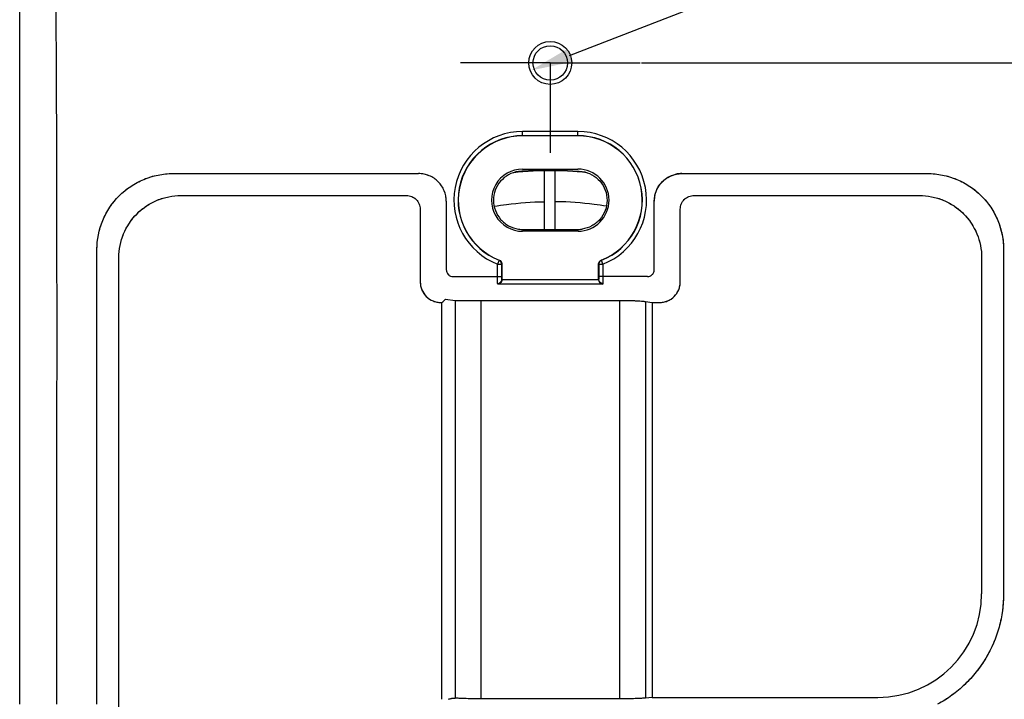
# Model space of a CAD drawing. Header units: millimetres. Extents: x 162 to 554, y 104 to 420.
# Tile 4 of 7: x 229 to 300, y 306 to 355. Entities that reach past the tile are written whole.
import ezdxf

# ---------------------------------------------------------------- set-up
doc = ezdxf.new("R2010")
doc.units = ezdxf.units.MM
doc.header["$LTSCALE"] = 32.67
doc.header["$PDMODE"] = 3
doc.header["$PDSIZE"] = 8
doc.linetypes.add('CENTER', pattern=[0.6, 0.375, -0.075, 0.075, -0.075])
doc.layers.get('0').update_dxf_attribs({"linetype": 'CONTINUOUS'})
doc.layers.get('Defpoints').update_dxf_attribs({"linetype": 'CONTINUOUS'})
for name, color, linetype in [('00_COMPONENTS', 7, 'CONTINUOUS'), ('03_ALL_AXES', 7, 'CONTINUOUS'), ('51__DRAFT_DIMS', 7, 'CONTINUOUS')]:
    doc.layers.add(name, color=color, linetype=linetype)
doc.styles.get("Standard").update_dxf_attribs({"font": 'simfang.ttf'})
doc.dimstyles.new('DIMSTYLE_3', dxfattribs={"dimtxt": 3, "dimasz": 3, "dimexe": 2.5, "dimexo": 0.5, "dimtad": 1, "dimdsep": 46, "dimtxsty": 'Standard', "dimblk": '_FILLED', "dimblk1": '_FILLED', "dimblk2": '_FILLED', "dimcen": 0.09, "dimazin": 2, "dimtp": 0.1, "dimtm": 0.1, "dimtfac": 1, "dimtofl": 0, "dimtmove": 0, "dimatfit": 1, "dimldrblk": '_FILLED', "dimfxl": 1, "dimtolj": 1, "dimarcsym": 0})
doc.dimstyles.new('DIMSTYLE_4', dxfattribs={"dimtxt": 3, "dimasz": 3, "dimexe": 2.5, "dimexo": 0.5, "dimgap": 0.75, "dimtad": 1, "dimdsep": 46, "dimtxsty": 'Standard', "dimblk": '_FILLED', "dimblk1": '_FILLED', "dimblk2": '_FILLED', "dimcen": 0.09, "dimazin": 2, "dimtp": 0.3, "dimtm": 0.3, "dimtfac": 1, "dimtofl": 0, "dimtmove": 0, "dimatfit": 3, "dimldrblk": '_FILLED', "dimfxl": 1, "dimtolj": 1, "dimarcsym": 0})

# ---------------------------------------------------------------- blocks, each defined once
blk = doc.blocks.new('_FILLED')
at = {"color": 0, "linetype": 'ByBlock'}
blk.add_solid([(0, 0), (-1, 0.167), (-1, -0.167)], dxfattribs=at)
blk = doc.blocks.new('*D4')
at = {"layer": '51__DRAFT_DIMS', "color": 0, "lineweight": -2}
for p in [(268.818, 352.748), (335.28, 373.351)]:
    blk.add_line(p, (321.986, 373.351), dxfattribs=at)
at = {"layer": 'Defpoints', "color": 0}
for p in [(268.818, 352.748), (266.021, 351.664)]:
    blk.add_point(p, dxfattribs=at)
at = {"layer": '51__DRAFT_DIMS', "color": 0, "linetype": 'ByBlock', "lineweight": -2, "xscale": 3, "yscale": 3, "zscale": 3, "rotation": 201.1820096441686}
blk.add_blockref('_FILLED', (266.021, 351.664), dxfattribs=at)
at = {"layer": '51__DRAFT_DIMS', "color": 0, "insert": (322.611, 377.976), "char_height": 3, "attachment_point": 1, "line_spacing_factor": 0.9}
blk.add_mtext('\\A1;2-M3x5', dxfattribs=at)
blk = doc.blocks.new('*D5')
at = {"layer": '51__DRAFT_DIMS', "color": 0, "lineweight": -2}
for p, q in [((274.018, 352.206), (325.119, 352.206)), ((322.619, 349.206), (322.619, 301.185)), ((267.419, 298.185), (325.119, 298.185))]:
    blk.add_line(p, q, dxfattribs=at)
at = {"layer": 'Defpoints', "color": 0}
for p in [(273.518, 352.206), (266.919, 298.185), (322.619, 298.185)]:
    blk.add_point(p, dxfattribs=at)
at = {"layer": '51__DRAFT_DIMS', "color": 0, "linetype": 'ByBlock', "lineweight": -2, "xscale": 3, "yscale": 3, "zscale": 3}
for p, rotation in [((322.619, 352.206), 90), ((322.619, 298.185), 270)]:
    blk.add_blockref('_FILLED', p, dxfattribs=dict(at, rotation=rotation))
at = {"layer": '51__DRAFT_DIMS', "color": 0, "insert": (317.869, 325.226), "char_height": 3, "attachment_point": 2, "rotation": 90, "line_spacing_factor": 0.9}
blk.add_mtext('\\A1;54.02', dxfattribs=at)

msp = doc.modelspace()

# ---------------------------------------------------------------- linework, layer by layer
at = {"layer": '00_COMPONENTS'}
for p, q in [((269.418, 347.245), (265.418, 347.244)), ((265.418, 346.932), (265.418, 347.244)), ((269.419, 346.945), (265.418, 346.944)), ((269.419, 346.933), (265.418, 346.932)), ((269.419, 346.933), (269.418, 347.245)), ((240.12, 344.204), (257.895, 344.204)), ((265.419, 344.528), (269.419, 344.528)), ((266.986, 344.393), (266.986, 340.163)), ((267.786, 340.163), (267.786, 344.393)), ((276.944, 344.204), (294.719, 344.204)), ((240.706, 342.617), (257.014, 342.617)), ((259.894, 342.196), (259.894, 337.252)), ((274.945, 337.252), (274.945, 342.206)), ((277.825, 342.617), (294.132, 342.617)), ((258.014, 341.618), (258.014, 336.37)), ((276.825, 336.37), (276.825, 341.618)), ((269.431, 340.028), (265.42, 340.028)), ((265.424, 340.163), (269.418, 340.163)), ((234.623, 305.808), (234.623, 338.707)), ((300.215, 338.707), (300.215, 313.808)), ((236.209, 303.087), (236.209, 338.12)), ((263.717, 337.933), (263.607, 337.653)), ((263.607, 336.753), (263.607, 337.654)), ((263.607, 337.653), (263.907, 337.653)), ((263.729, 337.941), (263.717, 337.933)), ((263.729, 337.941), (263.717, 337.933)), ((263.907, 337.653), (263.907, 337.659)), ((263.907, 336.753), (263.907, 337.653)), ((263.92, 337.662), (263.92, 336.526)), ((270.92, 336.526), (270.92, 337.662)), ((270.92, 337.662), (270.932, 337.653)), ((270.932, 337.653), (270.932, 336.753)), ((270.932, 337.653), (271.232, 337.653)), ((271.11, 337.941), (271.122, 337.933)), ((271.11, 337.941), (271.122, 337.933)), ((271.232, 337.653), (271.122, 337.933)), ((271.232, 337.654), (271.232, 336.753)), ((298.629, 338.12), (298.629, 313.808)), ((260.393, 336.753), (263.907, 336.753)), ((263.625, 336.211), (263.611, 336.253)), ((263.92, 336.526), (263.911, 336.553)), ((270.92, 336.51), (263.919, 336.51)), ((270.929, 336.553), (270.92, 336.526)), ((274.446, 336.753), (270.932, 336.753)), ((271.228, 336.253), (271.214, 336.211)), ((271.214, 336.211), (263.625, 336.211)), ((259.512, 334.872), (259.586, 334.872)), ((259.586, 306.17), (259.586, 334.872)), ((260.536, 335.03), (260.536, 306.259)), ((260.536, 335.03), (272.42, 335.03)), ((262.423, 306.209), (262.42, 335.03)), ((272.428, 335.017), (272.417, 306.196)), ((274.303, 334.943), (274.303, 306.262)), ((274.303, 334.943), (274.782, 334.872)), ((274.782, 334.872), (274.782, 306.308)), ((274.782, 334.872), (275.327, 334.872)), ((274.782, 306.308), (274.303, 306.262)), ((274.782, 306.308), (291.13, 306.308)), ((272.42, 306.204), (262.42, 306.204))]:
    msp.add_line(p, q, dxfattribs=at)
msp.add_lwpolyline([(259.586, 334.872), (259.642, 334.927), (259.695, 334.98), (259.745, 335.031), (259.793, 335.079), (259.839, 335.125), (260.551, 335.031)], dxfattribs=at)
for radius in [1.55, 1.25]:
    msp.add_circle((267.42, 352.206), radius, dxfattribs=at)
for centre, radius, start, end in [((265.419, 342.278), 4.967, 90.01284, 248.59974), ((265.419, 342.278), 4.667, 90.01284, 248.60062), ((265.419, 342.278), 4.654, 90.01284, 248.6977), ((269.42, 342.278), 4.967, 291.39992, 90.01284), ((269.42, 342.278), 4.667, 291.39844, 90.01284), ((269.42, 342.278), 4.655, 291.30136, 90.01284), ((265.419, 342.278), 2.25, 90.00228, 270.00675), ((267.399, 320.178), 24.235, 94.6435, 96.28642), ((267.413, 320.002), 24.412, 92.88086, 94.64302), ((267.421, 319.941), 24.472, 86.20175, 87.10576), ((267.429, 320.069), 24.345, 85.35165, 86.20119), ((267.436, 320.154), 24.259, 83.69798, 85.35208), ((269.42, 342.278), 2.25, 270.28027, 90.00639), ((276.945, 342.192), 2.011, 90.02771, 102.71284), ((276.945, 342.195), 2.008, 90.01737, 102.72318), ((276.952, 342.205), 2.007, 167.29638, 179.97168), ((276.949, 342.205), 2.004, 167.2861, 179.98197), ((267.468, 319.047), 23.125, 89.00076, 89.20973), ((265.421, 342.266), 2.103, 261.68476, 267.27526), ((265.421, 342.251), 2.088, 267.27681, 270.10109), ((269.422, 342.251), 2.088, 269.89862, 272.64285), ((269.421, 342.265), 2.102, 272.64434, 278.08448), ((263.606, 337.652), 0.301, 57.87599, 68.49941), ((263.607, 337.653), 0.3, 38.26271, 53.26194), ((263.608, 337.654), 0.299, 15.16376, 38.21293), ((263.619, 337.662), 0.3, 15.33682, 30.34532), ((263.604, 337.652), 0.304, 7.67748, 15.20823), ((263.611, 337.653), 0.296, 359.98989, 7.69039), ((263.621, 337.662), 0.298, 0.02872, 7.88256), ((259.511, 336.37), 1.497, 179.97331, 270.02673), ((291.13, 313.808), 7.5, 270, 360)]:
    msp.add_arc(centre, radius, start, end, dxfattribs=at)
for centre, major_axis, start_param, end_param in [((263.619, 336.526), (-0.095, 0.285), -1.944207, -1.89276), ((271.22, 336.526), (0.095, 0.285), -4.390425, -4.338979)]:
    msp.add_ellipse(centre, major_axis=major_axis, ratio=0.998478, start_param=start_param, end_param=end_param, dxfattribs=at)
for points, knots in [([(229.034, 305.808), (229.034, 308.211), (229.034, 313.018), (229.034, 320.228), (229.034, 327.438), (229.034, 334.651), (229.034, 340.658), (229.038, 345.465), (229.039, 350.269), (229.056, 355.076), (229.042, 359.882), (229.113, 362.886), (229.271, 365.288), (229.515, 367.68), (229.993, 370.648), (230.888, 374.142), (232.138, 377.528), (233.75, 380.759), (236.368, 384.793), (240.479, 389.237), (246.449, 393.351), (253.129, 396.159), (259.029, 397.422), (263.815, 397.86), (267.419, 397.947), (271.025, 397.86), (275.812, 397.422), (281.711, 396.16), (287.281, 393.816), (291.376, 391.294), (294.23, 389.084), (296.826, 386.574), (299.123, 383.788), (301.089, 380.759), (302.701, 377.528), (303.951, 374.141), (304.846, 370.645), (305.422, 367.083), (305.713, 363.487), (305.797, 359.883), (305.783, 355.076), (305.8, 350.269), (305.801, 345.465), (305.805, 340.658), (305.805, 334.651), (305.805, 327.438), (305.805, 320.228), (305.805, 313.018), (305.805, 308.211), (305.805, 305.808)], [0, 0, 0, 0, 0.031263, 0.062526, 0.09379, 0.125054, 0.156348, 0.171943, 0.18758, 0.218842, 0.234472, 0.250093, 0.257925, 0.265776, 0.281364, 0.296988, 0.312611, 0.328235, 0.343859, 0.375055, 0.406258, 0.437472, 0.468712, 0.484321, 0.499954, 0.515584, 0.53121, 0.56244, 0.593651, 0.609273, 0.624897, 0.640521, 0.656144, 0.671767, 0.687391, 0.703015, 0.718641, 0.734267, 0.749895, 0.765526, 0.781158, 0.81242, 0.828057, 0.843652, 0.874946, 0.90621, 0.937474, 0.968737, 1, 1, 1, 1]), ([(303.13, 305.808), (303.13, 308.144), (303.13, 312.816), (303.13, 319.823), (303.13, 326.831), (303.129, 333.839), (303.13, 339.679), (303.138, 344.35), (303.15, 347.854), (303.167, 351.358), (303.181, 354.862), (303.223, 358.365), (303.25, 361.868), (303.153, 365.372), (302.809, 368.862), (302.16, 372.31), (301.157, 375.673), (299.772, 378.898), (298.004, 381.931), (295.873, 384.724), (292.604, 388.066), (287.805, 391.474), (281.317, 394.212), (275.577, 395.414), (270.923, 395.82), (267.42, 395.898), (263.916, 395.82), (259.263, 395.414), (253.522, 394.212), (247.034, 391.474), (242.235, 388.066), (238.966, 384.724), (236.836, 381.931), (235.068, 378.898), (233.682, 375.673), (232.679, 372.31), (232.03, 368.863), (231.687, 365.374), (231.589, 361.87), (231.616, 358.366), (231.658, 354.862), (231.672, 351.358), (231.689, 347.854), (231.701, 344.35), (231.709, 339.679), (231.71, 333.839), (231.709, 326.831), (231.709, 319.823), (231.709, 312.816), (231.709, 308.144), (231.709, 305.808)], [0, 0, 0, 0, 0.031264, 0.062528, 0.093793, 0.125057, 0.156321, 0.171953, 0.187585, 0.203217, 0.218849, 0.234482, 0.250107, 0.265739, 0.281372, 0.296997, 0.312621, 0.328245, 0.343867, 0.359489, 0.375138, 0.406306, 0.437516, 0.468756, 0.484362, 0.5, 0.515631, 0.531244, 0.562485, 0.593693, 0.624862, 0.64051, 0.656131, 0.671755, 0.687378, 0.703002, 0.718627, 0.734253, 0.749879, 0.765519, 0.781151, 0.796783, 0.812415, 0.828047, 0.843679, 0.874943, 0.906207, 0.937472, 0.968736, 1, 1, 1, 1]), ([(234.623, 338.707), (234.623, 339.066), (234.694, 339.786), (235.008, 340.824), (235.52, 341.781), (236.207, 342.619), (237.046, 343.307), (238.003, 343.818), (239.04, 344.133), (239.76, 344.203), (240.12, 344.204)], [0, 0, 0, 0, 0.125, 0.25, 0.375, 0.5, 0.625, 0.75, 0.875, 1, 1, 1, 1]), ([(234.623, 338.707), (234.623, 339.422), (234.909, 340.867), (236.132, 342.695), (237.959, 343.918), (239.405, 344.203), (240.12, 344.204)], [0, 0, 0, 0, 0.250001, 0.5, 0.749999, 1, 1, 1, 1]), ([(259.894, 342.196), (259.895, 342.327), (259.87, 342.59), (259.757, 342.969), (259.571, 343.318), (259.321, 343.625), (259.016, 343.876), (258.667, 344.063), (258.289, 344.178), (258.026, 344.203), (257.895, 344.204)], [0, 0, 0, 0, 0.124957, 0.250012, 0.374992, 0.5, 0.625008, 0.749988, 0.875043, 1, 1, 1, 1]), ([(259.894, 342.196), (259.895, 342.457), (259.793, 342.984), (259.349, 343.652), (258.683, 344.099), (258.156, 344.203), (257.895, 344.204)], [0, 0, 0, 0, 0.250013, 0.499997, 0.749983, 1, 1, 1, 1]), ([(265.116, 344.352), (264.87, 344.319), (264.385, 344.156), (263.791, 343.679), (263.402, 343.021), (263.268, 342.27), (263.404, 341.519), (263.729, 340.971), (264.09, 340.623), (264.506, 340.343), (264.871, 340.221), (265.117, 340.185)], [0, 0, 0, 0, 0.12489, 0.24984, 0.374784, 0.499722, 0.624663, 0.74961, 0.812334, 0.875057, 1, 1, 1, 1]), ([(269.727, 344.352), (269.974, 344.318), (270.459, 344.156), (271.053, 343.676), (271.442, 343.018), (271.575, 342.265), (271.437, 341.514), (271.109, 340.966), (270.746, 340.619), (270.329, 340.34), (269.964, 340.219), (269.717, 340.184)], [0, 0, 0, 0, 0.124906, 0.249852, 0.374795, 0.499731, 0.62467, 0.749615, 0.812337, 0.875059, 1, 1, 1, 1]), ([(274.945, 342.206), (274.945, 342.466), (275.049, 342.991), (275.494, 343.656), (276.159, 344.1), (276.684, 344.203), (276.944, 344.204)], [0, 0, 0, 0, 0.250002, 0.499995, 0.749991, 1, 1, 1, 1]), ([(274.994, 342.646), (275.015, 342.738), (275.069, 342.918), (275.187, 343.174), (275.341, 343.41), (275.526, 343.623), (275.738, 343.808), (275.975, 343.961), (276.231, 344.079), (276.411, 344.134), (276.502, 344.154)], [0, 0, 0, 0, 0.125013, 0.249996, 0.375, 0.5, 0.624999, 0.750003, 0.874986, 1, 1, 1, 1]), ([(274.994, 342.646), (275.076, 343.007), (275.452, 343.697), (276.142, 344.073), (276.502, 344.154)], [0, 0, 0, 0, 0.499992, 1, 1, 1, 1]), ([(294.719, 344.204), (295.078, 344.203), (295.798, 344.133), (296.836, 343.818), (297.793, 343.307), (298.631, 342.619), (299.319, 341.781), (299.83, 340.824), (300.145, 339.786), (300.215, 339.066), (300.215, 338.707)], [0, 0, 0, 0, 0.125, 0.25, 0.375, 0.5, 0.625, 0.75, 0.875, 1, 1, 1, 1]), ([(294.719, 344.204), (295.434, 344.203), (296.879, 343.918), (298.707, 342.695), (299.93, 340.867), (300.215, 339.422), (300.215, 338.707)], [0, 0, 0, 0, 0.250001, 0.5, 0.749999, 1, 1, 1, 1]), ([(236.209, 338.12), (236.209, 338.414), (236.267, 339.004), (236.525, 339.853), (236.944, 340.636), (237.507, 341.322), (238.193, 341.885), (238.975, 342.302), (239.824, 342.559), (240.413, 342.617), (240.706, 342.617)], [0, 0, 0, 0, 0.125082, 0.250185, 0.37523, 0.500238, 0.625198, 0.750127, 0.875045, 1, 1, 1, 1]), ([(236.209, 338.12), (236.209, 338.705), (236.443, 339.889), (237.445, 341.384), (238.94, 342.384), (240.122, 342.617), (240.706, 342.617)], [0, 0, 0, 0, 0.250185, 0.500237, 0.750125, 1, 1, 1, 1]), ([(257.014, 342.617), (257.08, 342.617), (257.211, 342.604), (257.4, 342.547), (257.574, 342.454), (257.726, 342.329), (257.851, 342.177), (257.944, 342.003), (258.001, 341.815), (258.014, 341.684), (258.014, 341.618)], [0, 0, 0, 0, 0.125055, 0.250318, 0.375363, 0.50035, 0.625283, 0.750147, 0.875078, 1, 1, 1, 1]), ([(257.014, 342.617), (257.144, 342.617), (257.407, 342.565), (257.74, 342.343), (257.962, 342.011), (258.014, 341.748), (258.014, 341.618)], [0, 0, 0, 0, 0.250326, 0.500353, 0.750147, 1, 1, 1, 1]), ([(263.359, 341.837), (263.658, 341.887), (264.86, 342.066), (266.075, 342.152), (266.986, 342.168)], [0, 0, 0, 0, 0.249703, 1, 1, 1, 1]), ([(271.483, 341.836), (271.185, 341.887), (269.989, 342.065), (268.778, 342.152), (267.871, 342.168)], [0, 0, 0, 0, 0.249695, 1, 1, 1, 1]), ([(276.825, 341.618), (276.825, 341.684), (276.838, 341.815), (276.895, 342.004), (276.989, 342.177), (277.114, 342.33), (277.266, 342.455), (277.44, 342.547), (277.629, 342.604), (277.76, 342.617), (277.825, 342.617)], [0, 0, 0, 0, 0.125013, 0.250183, 0.375207, 0.500206, 0.625152, 0.750041, 0.875038, 1, 1, 1, 1]), ([(276.825, 341.618), (276.825, 341.749), (276.877, 342.011), (277.1, 342.343), (277.432, 342.565), (277.695, 342.617), (277.825, 342.617)], [0, 0, 0, 0, 0.250184, 0.500201, 0.750035, 1, 1, 1, 1]), ([(294.132, 342.617), (294.426, 342.617), (295.016, 342.559), (295.865, 342.302), (296.648, 341.883), (297.334, 341.32), (297.896, 340.634), (298.314, 339.851), (298.571, 339.003), (298.629, 338.414), (298.629, 338.12)], [0, 0, 0, 0, 0.125082, 0.250185, 0.37523, 0.500238, 0.625198, 0.750127, 0.875045, 1, 1, 1, 1]), ([(294.132, 342.617), (294.717, 342.617), (295.901, 342.383), (297.396, 341.382), (298.396, 339.887), (298.629, 338.705), (298.629, 338.12)], [0, 0, 0, 0, 0.250185, 0.500237, 0.750125, 1, 1, 1, 1]), ([(263.787, 337.894), (263.781, 337.898), (263.759, 337.913), (263.735, 337.925), (263.717, 337.933)], [0, 0, 0, 0, 0.251121, 1, 1, 1, 1]), ([(263.729, 337.941), (263.777, 337.922), (263.867, 337.857), (263.91, 337.755), (263.917, 337.703)], [0, 0, 0, 0, 0.49986, 1, 1, 1, 1]), ([(263.907, 337.659), (263.906, 337.708), (263.88, 337.807), (263.808, 337.881), (263.766, 337.908)], [0, 0, 0, 0, 0.4999, 1, 1, 1, 1]), ([(270.92, 337.662), (270.92, 337.692), (270.929, 337.752), (270.968, 337.834), (271.03, 337.9), (271.083, 337.93), (271.11, 337.941)], [0, 0, 0, 0, 0.24985, 0.500028, 0.750177, 1, 1, 1, 1]), ([(270.92, 337.662), (270.92, 337.721), (270.956, 337.842), (271.055, 337.92), (271.11, 337.941)], [0, 0, 0, 0, 0.500028, 1, 1, 1, 1]), ([(271.122, 337.933), (271.095, 337.922), (271.042, 337.891), (270.98, 337.825), (270.941, 337.743), (270.932, 337.683), (270.932, 337.653)], [0, 0, 0, 0, 0.249839, 0.5, 0.750161, 1, 1, 1, 1]), ([(259.894, 337.252), (259.893, 337.124), (260.001, 336.859), (260.266, 336.752), (260.393, 336.753)], [0, 0, 0, 0, 0.5, 1, 1, 1, 1]), ([(259.894, 337.252), (259.894, 337.187), (259.92, 337.056), (260.031, 336.889), (260.197, 336.779), (260.328, 336.752), (260.393, 336.753)], [0, 0, 0, 0, 0.249984, 0.5, 0.750015, 1, 1, 1, 1]), ([(274.446, 336.753), (274.511, 336.752), (274.642, 336.779), (274.808, 336.889), (274.919, 337.056), (274.946, 337.187), (274.945, 337.252)], [0, 0, 0, 0, 0.249985, 0.5, 0.750016, 1, 1, 1, 1]), ([(274.446, 336.753), (274.573, 336.752), (274.838, 336.859), (274.946, 337.124), (274.945, 337.252)], [0, 0, 0, 0, 0.5, 1, 1, 1, 1]), ([(258.014, 336.37), (258.014, 336.272), (258.033, 336.076), (258.119, 335.793), (258.258, 335.533), (258.445, 335.304), (258.674, 335.117), (258.935, 334.977), (259.218, 334.892), (259.414, 334.872), (259.512, 334.872)], [0, 0, 0, 0, 0.124898, 0.25, 0.374944, 0.499904, 0.624878, 0.749892, 0.875076, 1, 1, 1, 1]), ([(263.611, 336.253), (263.61, 336.255), (263.61, 336.259), (263.61, 336.269), (263.61, 336.282), (263.609, 336.308), (263.609, 336.351), (263.608, 336.412), (263.608, 336.486), (263.607, 336.601), (263.607, 336.691), (263.607, 336.753)], [0, 0, 0, 0, 0.009474, 0.027834, 0.054921, 0.0905, 0.185794, 0.310339, 0.459714, 0.628515, 1, 1, 1, 1]), ([(263.611, 336.253), (263.609, 336.268), (263.61, 336.32), (263.607, 336.424), (263.608, 336.576), (263.607, 336.691), (263.607, 336.753)], [0, 0, 0, 0, 0.09049, 0.310331, 0.628511, 1, 1, 1, 1]), ([(263.611, 336.253), (263.65, 336.253), (263.709, 336.265), (263.778, 336.302), (263.824, 336.34), (263.862, 336.385), (263.898, 336.455), (263.91, 336.514), (263.911, 336.553)], [0, 0, 0, 0, 0.249239, 0.374882, 0.500198, 0.625484, 0.751042, 1, 1, 1, 1]), ([(263.611, 336.253), (263.687, 336.253), (263.846, 336.317), (263.91, 336.476), (263.911, 336.553)], [0, 0, 0, 0, 0.500215, 1, 1, 1, 1]), ([(263.919, 336.51), (263.918, 336.487), (263.91, 336.443), (263.88, 336.364), (263.818, 336.285), (263.725, 336.228), (263.657, 336.212), (263.625, 336.211)], [0, 0, 0, 0, 0.150112, 0.294703, 0.554226, 0.785078, 1, 1, 1, 1]), ([(263.919, 336.51), (263.915, 336.428), (263.841, 336.276), (263.692, 336.214), (263.625, 336.211)], [0, 0, 0, 0, 0.552031, 1, 1, 1, 1]), ([(263.911, 336.553), (263.91, 336.553), (263.91, 336.555), (263.91, 336.559), (263.91, 336.564), (263.909, 336.575), (263.909, 336.592), (263.908, 336.616), (263.908, 336.646), (263.907, 336.692), (263.907, 336.728), (263.907, 336.753)], [0, 0, 0, 0, 0.00959, 0.028002, 0.055117, 0.090708, 0.186, 0.31052, 0.459857, 0.628614, 1, 1, 1, 1]), ([(263.911, 336.553), (263.909, 336.559), (263.91, 336.58), (263.907, 336.621), (263.908, 336.682), (263.907, 336.728), (263.907, 336.753)], [0, 0, 0, 0, 0.090647, 0.310472, 0.628587, 1, 1, 1, 1]), ([(270.92, 336.51), (270.921, 336.487), (270.929, 336.443), (270.96, 336.364), (271.021, 336.285), (271.114, 336.228), (271.182, 336.212), (271.214, 336.211)], [0, 0, 0, 0, 0.150112, 0.294703, 0.554226, 0.785078, 1, 1, 1, 1]), ([(270.92, 336.51), (270.924, 336.428), (270.998, 336.276), (271.147, 336.214), (271.214, 336.211)], [0, 0, 0, 0, 0.552031, 1, 1, 1, 1]), ([(270.932, 336.753), (270.932, 336.728), (270.932, 336.692), (270.931, 336.646), (270.931, 336.617), (270.93, 336.592), (270.93, 336.575), (270.93, 336.564), (270.929, 336.559), (270.929, 336.555), (270.929, 336.553), (270.929, 336.553)], [0, 0, 0, 0, 0.370619, 0.539306, 0.688698, 0.813415, 0.908955, 0.944674, 0.971882, 0.990367, 1, 1, 1, 1]), ([(270.932, 336.753), (270.932, 336.728), (270.931, 336.682), (270.932, 336.621), (270.929, 336.58), (270.93, 336.559), (270.929, 336.553)], [0, 0, 0, 0, 0.370645, 0.688746, 0.909017, 1, 1, 1, 1]), ([(271.228, 336.253), (271.19, 336.253), (271.13, 336.265), (271.061, 336.302), (271.015, 336.34), (270.977, 336.385), (270.941, 336.455), (270.929, 336.514), (270.929, 336.553)], [0, 0, 0, 0, 0.249239, 0.374882, 0.500198, 0.625484, 0.751042, 1, 1, 1, 1]), ([(271.228, 336.253), (271.152, 336.253), (270.993, 336.317), (270.929, 336.476), (270.929, 336.553)], [0, 0, 0, 0, 0.500215, 1, 1, 1, 1]), ([(271.232, 336.753), (271.232, 336.691), (271.232, 336.601), (271.231, 336.486), (271.231, 336.413), (271.23, 336.351), (271.23, 336.309), (271.229, 336.282), (271.229, 336.269), (271.229, 336.259), (271.229, 336.255), (271.228, 336.253)], [0, 0, 0, 0, 0.370717, 0.539449, 0.688879, 0.813622, 0.909163, 0.944869, 0.972053, 0.990487, 1, 1, 1, 1]), ([(271.232, 336.753), (271.232, 336.691), (271.231, 336.576), (271.232, 336.425), (271.229, 336.32), (271.23, 336.268), (271.228, 336.253)], [0, 0, 0, 0, 0.370721, 0.688887, 0.909173, 1, 1, 1, 1]), ([(275.327, 334.872), (275.425, 334.872), (275.622, 334.892), (275.904, 334.977), (276.165, 335.116), (276.394, 335.304), (276.581, 335.532), (276.72, 335.793), (276.806, 336.076), (276.825, 336.272), (276.825, 336.37)], [0, 0, 0, 0, 0.124959, 0.250008, 0.374976, 0.499965, 0.624943, 0.74991, 0.875007, 1, 1, 1, 1]), ([(275.327, 334.872), (275.522, 334.872), (275.916, 334.95), (276.414, 335.283), (276.748, 335.781), (276.825, 336.175), (276.825, 336.37)], [0, 0, 0, 0, 0.250011, 0.499964, 0.749906, 1, 1, 1, 1]), ([(272.42, 335.03), (272.621, 335.03), (272.918, 335.027), (273.302, 335.017), (273.563, 335.007), (273.798, 334.994), (274, 334.98), (274.165, 334.963), (274.262, 334.95), (274.303, 334.943)], [0, 0, 0, 0, 0.320522, 0.471312, 0.611031, 0.736449, 0.844628, 0.933157, 1, 1, 1, 1]), ([(272.42, 335.03), (272.621, 335.03), (273.005, 335.026), (273.537, 335.01), (273.963, 334.984), (274.207, 334.96), (274.303, 334.943)], [0, 0, 0, 0, 0.320539, 0.611058, 0.844658, 1, 1, 1, 1]), ([(300.215, 313.808), (300.216, 313.401), (300.161, 312.585), (299.914, 311.384), (299.51, 310.227), (298.955, 309.134), (298.255, 308.128), (297.565, 307.375), (296.957, 306.831), (296.314, 306.329), (295.795, 306.002), (295.437, 305.808)], [0, 0, 0, 0, 0.125007, 0.250034, 0.375053, 0.500008, 0.624943, 0.749931, 0.812471, 0.875009, 1, 1, 1, 1]), ([(300.215, 313.808), (300.217, 312.995), (299.993, 311.361), (299.027, 309.091), (297.484, 307.166), (296.152, 306.194), (295.437, 305.808)], [0, 0, 0, 0, 0.250043, 0.500034, 0.749977, 1, 1, 1, 1]), ([(260.057, 306.17), (260.096, 306.187), (260.25, 306.242), (260.415, 306.262), (260.536, 306.259)], [0, 0, 0, 0, 0.259097, 1, 1, 1, 1]), ([(260.057, 306.17), (260.133, 306.203), (260.253, 306.238), (260.416, 306.258), (260.496, 306.26), (260.536, 306.259)], [0, 0, 0, 0, 0.50855, 0.755086, 1, 1, 1, 1]), ([(260.603, 306.254), (260.597, 306.255), (260.575, 306.257), (260.552, 306.258), (260.536, 306.259)], [0, 0, 0, 0, 0.270555, 1, 1, 1, 1]), ([(262.42, 306.204), (262.232, 306.204), (261.872, 306.206), (261.369, 306.215), (260.997, 306.228), (260.751, 306.242), (260.648, 306.25), (260.603, 306.254)], [0, 0, 0, 0, 0.309367, 0.593646, 0.830134, 0.924407, 1, 1, 1, 1]), ([(262.42, 306.204), (262.06, 306.204), (261.557, 306.209), (260.951, 306.23), (260.705, 306.245), (260.603, 306.254)], [0, 0, 0, 0, 0.593646, 0.830139, 1, 1, 1, 1]), ([(274.303, 306.262), (274.262, 306.257), (274.165, 306.248), (274, 306.237), (273.797, 306.227), (273.468, 306.216), (273.005, 306.206), (272.621, 306.204), (272.42, 306.204)], [0, 0, 0, 0, 0.06656, 0.154977, 0.263147, 0.388614, 0.67929, 1, 1, 1, 1]), ([(274.303, 306.262), (274.206, 306.25), (273.963, 306.234), (273.536, 306.217), (273.005, 306.206), (272.621, 306.204), (272.42, 306.204)], [0, 0, 0, 0, 0.154964, 0.388601, 0.679283, 1, 1, 1, 1])]:
    msp.add_open_spline(points, degree=3, knots=knots, dxfattribs=at)
for points in [[(265.352, 344.374), (265.273, 344.369), (265.195, 344.362), (265.116, 344.352)], [(265.738, 344.389), (265.609, 344.386), (265.48, 344.382), (265.352, 344.374)], [(266.186, 344.393), (266.036, 344.393), (265.887, 344.392), (265.738, 344.389)], [(267.421, 344.393), (267.009, 344.394), (266.598, 344.393), (266.186, 344.393)], [(268.657, 344.393), (268.245, 344.393), (267.833, 344.394), (267.421, 344.393)], [(268.657, 344.393), (268.833, 344.393), (269.009, 344.392), (269.185, 344.387)], [(269.185, 344.387), (269.297, 344.383), (269.409, 344.378), (269.521, 344.371)], [(269.521, 344.371), (269.59, 344.367), (269.659, 344.361), (269.727, 344.352)], [(271.122, 337.933), (271.067, 337.911), (270.968, 337.833), (270.932, 337.712), (270.932, 337.653)]]:
    msp.add_open_spline(points, degree=3, dxfattribs=at)
at = {"layer": '03_ALL_AXES', "linetype": 'CENTER'}
for q in [(260.92, 352.206), (267.42, 345.706), (273.92, 352.206)]:
    msp.add_line((267.42, 352.206), q, dxfattribs=at)

# ---------------------------------------------------------------- dimensions: what is measured, and where the dimension line sits
at = {"layer": '51__DRAFT_DIMS'}
dim = msp.add_diameter_dim_2p(p1=(268.818, 352.748), p2=(266.021, 351.664), text='2-M<>x5', dimstyle='DIMSTYLE_3', override={"dimtih": 1, "dimtoh": 1, "dimpost": '<>'}, dxfattribs=at)
dim.commit()
dim.dimension.update_dxf_attribs({"geometry": '*D4', "text_midpoint": (328.945, 373.351), "dimtype": 163})
dim = msp.add_linear_dim(base=(322.619, 298.185), p1=(273.518, 352.206), p2=(266.919, 298.185), angle=270, dimstyle='DIMSTYLE_4', dxfattribs=at)
dim.commit()
dim.dimension.update_dxf_attribs({"geometry": '*D5', "text_midpoint": (322.619, 325.226), "dimtype": 160})

doc.saveas('drawing.dxf')
